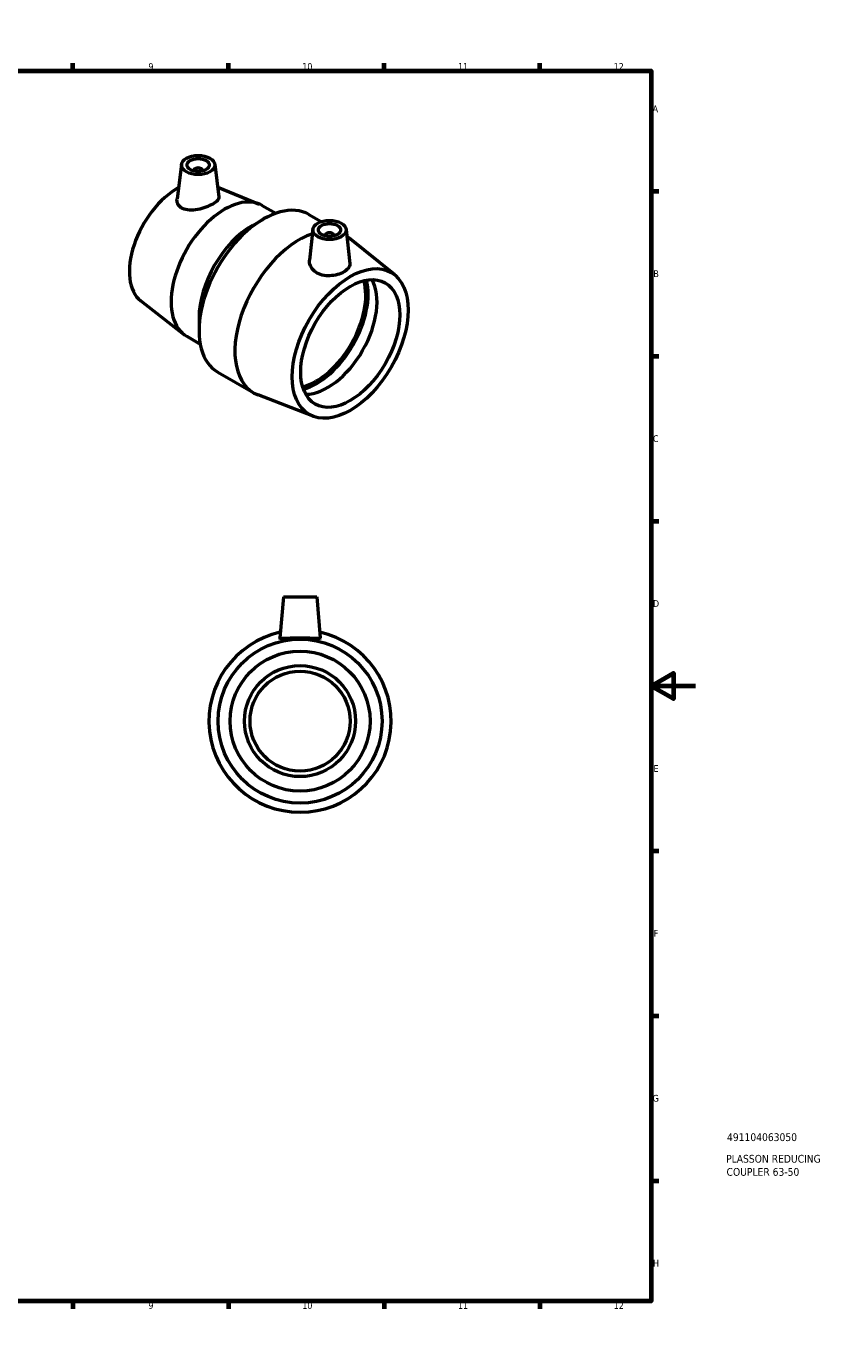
# Model space of a CAD drawing. Header units: millimetres. Extents: x 0 to 900, y 0 to 824.
# Tile 3 of 3: x 540 to 900, y 0 to 594. Entities that reach past the tile are written whole.
import ezdxf

# ---------------------------------------------------------------- set-up
doc = ezdxf.new("R2010")
doc.units = ezdxf.units.MM
for name, color, linetype, lineweight in [('Border (ANSI)', 7, 'Continuous', 70), ('Title (ISO)', 7, 'Continuous', 50), ('Visible (ANSI)', 7, 'Continuous', 50)]:
    doc.layers.add(name, color=color, linetype=linetype, lineweight=lineweight)
doc.styles.add('Note Text (ANSI)', font='tahoma.ttf')
doc.styles.add('Note Text (ISO)', font='tahoma.ttf')

# ---------------------------------------------------------------- blocks, each defined once
blk = doc.blocks.new('Borders Default Border')
at = {"layer": 'Border (ANSI)'}
for p, q in [((70.08, 574), (70.08, 577.45)), ((140.17, 574), (140.17, 577.45)), ((210.25, 574), (210.25, 577.45)), ((280.33, 574), (280.33, 577.45)), ((350.42, 574), (350.42, 577.45)), ((490.58, 574), (490.58, 577.45)), ((560.67, 574), (560.67, 577.45)), ((630.75, 574), (630.75, 577.45)), ((700.83, 574), (700.83, 577.45)), ((770.92, 574), (770.92, 577.45)), ((20, 519.75), (16.55, 519.75)), ((821, 519.75), (824.45, 519.75)), ((20, 445.5), (16.55, 445.5)), ((821, 445.5), (824.45, 445.5)), ((20, 371.25), (16.55, 371.25)), ((821, 371.25), (824.45, 371.25)), ((20, 222.75), (16.55, 222.75)), ((821, 222.75), (824.45, 222.75)), ((20, 148.5), (16.55, 148.5)), ((821, 148.5), (824.45, 148.5)), ((20, 74.25), (16.55, 74.25)), ((821, 74.25), (824.45, 74.25)), ((70.08, 20), (70.08, 16.55)), ((140.17, 20), (140.17, 16.55)), ((210.25, 20), (210.25, 16.55)), ((280.33, 20), (280.33, 16.55)), ((350.42, 20), (350.42, 16.55)), ((490.58, 20), (490.58, 16.55)), ((560.67, 20), (560.67, 16.55)), ((630.75, 20), (630.75, 16.55)), ((700.83, 20), (700.83, 16.55)), ((770.92, 20), (770.92, 16.55))]:
    blk.add_line(p, q, dxfattribs=at)
at = {"layer": 'Border (ANSI)', "flags": 128}
for points in [[(420.5, 594), (420.5, 574), (414.73, 584), (426.27, 584), (420.5, 574)], [(20, 20), (20, 574), (821, 574), (821, 20), (20, 20)], [(0, 297), (20, 297), (10, 302.77), (10, 291.23), (20, 297)], [(841, 297), (821, 297), (831, 302.77), (831, 291.23), (821, 297)], [(420.5, 0), (420.5, 20), (414.73, 10), (426.27, 10), (420.5, 20)]]:
    blk.add_lwpolyline(points, dxfattribs=at)
at = {"layer": 'Border (ANSI)', "attachment_point": 7, "style": 'Note Text (ANSI)'}
for s, insert, char_height in [('1', (34.35, 574.4), 3.05), ('2', (104.2, 574.4), 3.05), ('3', (174.26, 574.34), 3.05), ('4', (244.23, 574.4), 3.05), ('5', (314.48, 574.34), 3.05), ('6', (384.49, 574.34), 3.05), ('7', (454.6, 574.4), 3.05), ('8', (524.63, 574.33), 3.05), ('9', (594.7, 574.34), 3.05), ('10', (663.96, 574.34), 3.048), ('11', (734.04, 574.4), 3.048), ('12', (804.13, 574.4), 3.048), ('A', (16.78, 555.35), 3.05), ('A', (821.63, 555.35), 3.05), ('B', (17.15, 481.1), 3.05), ('B', (821.99, 481.1), 3.05), ('C', (16.95, 406.8), 3.05), ('C', (821.8, 406.8), 3.05), ('D', (16.96, 332.6), 3.05), ('D', (821.81, 332.6), 3.05), ('E', (17.21, 258.35), 3.05), ('E', (822.05, 258.35), 3.05), ('F', (17.29, 184.1), 3.05), ('F', (822.14, 184.1), 3.05), ('G', (16.81, 109.79), 3.05), ('G', (821.66, 109.79), 3.05), ('H', (16.97, 35.6), 3.05), ('H', (821.81, 35.6), 3.05), ('1', (34.35, 16.55), 3.05), ('2', (104.2, 16.55), 3.05), ('3', (174.26, 16.49), 3.05), ('4', (244.23, 16.55), 3.05), ('5', (314.48, 16.49), 3.05), ('6', (384.49, 16.49), 3.05), ('7', (454.6, 16.55), 3.05), ('8', (524.63, 16.48), 3.05), ('9', (594.7, 16.49), 3.05), ('10', (663.96, 16.49), 3.048), ('11', (734.04, 16.55), 3.048), ('12', (804.13, 16.55), 3.048)]:
    blk.add_mtext(s, dxfattribs=dict(at, insert=insert, char_height=char_height))
blk = doc.blocks.new('Title Blocks ISO')
at = {"layer": 'Title (ISO)', "style": 'Note Text (ISO)'}
for tag, p in [('PART_NUMBER_001', (34.13, 72.11)), ('DESCRIPTION_001', (33.74, 62.38)), ('DESCRIPTION_002', (33.94, 56.47))]:
    blk.add_attdef(tag, p, '', height=3.5, dxfattribs=at)

msp = doc.modelspace()

# ---------------------------------------------------------------- linework, layer by layer
at = {"layer": 'Visible (ANSI)'}
for p, q in [((609.619, 531.892), (607.592, 516.182)), ((615.099, 529.121), (615.099, 528.925)), ((619.099, 529.121), (619.099, 528.925)), ((624.578, 531.892), (626.464, 517.284)), ((625.908, 521.588), (644.561, 514.024)), ((645.978, 513.332), (652.023, 509.842)), ((641.529, 504.402), (646.479, 507.259)), ((666.979, 509.29), (672.5, 506.102)), ((668.727, 502.608), (667.24, 488.757)), ((674.213, 499.891), (674.213, 499.694)), ((678.213, 499.891), (678.213, 499.694)), ((683.698, 502.608), (685.342, 487.298)), ((705.574, 482.102), (684.888, 498.76)), ((591.288, 470.427), (610.67, 455.324)), ((617.488, 462.76), (617.488, 457.045)), ((611.978, 454.442), (618.023, 450.953)), ((625.979, 438.276), (642.136, 428.948)), ((668.822, 418.446), (644.053, 428.031)), ((655.464, 337.177), (653.843, 318.654)), ((655.464, 337.177), (670.464, 337.177)), ((670.464, 337.177), (672.084, 318.654))]:
    msp.add_line(p, q, dxfattribs=at)
for radius in [36.9, 31.5, 25, 22.5]:
    msp.add_circle((662.964, 281.177), radius, dxfattribs=at)
msp.add_arc((662.964, 281.177), 41, 102.534062, 77.465938, dxfattribs=at)
for centre, major_axis in [((617.099, 531.571), (-7.5, 0)), ((617.099, 531.571), (5, 0)), ((676.213, 502.34), (-7.5, 0)), ((676.213, 502.34), (-5, 0)), ((685.547, 451.227), (18.45, 31.956)), ((685.547, 451.227), (15.75, 27.28))]:
    msp.add_ellipse(centre, major_axis=major_axis, ratio=0.5773503, dxfattribs=at)
for centre, major_axis, start_param, end_param in [((617.099, 529.121), (-2, 0), 2.9638821, 6.4608959), ((607.765, 496.135), (-15.3, -26.5), 3.9038634, 6.2029605), ((628.978, 483.887), (17, 29.445), 0, 3.1415927), ((646.479, 473.783), (20.5, 35.507), 0, 3.1415927), ((641.529, 476.641), (-17, -29.445), 3.9269908, 5.4977871), ((662.636, 464.455), (-20.5, -35.507), 3.7228108, 6.3727847), ((676.213, 499.891), (-2, 0), 2.9638821, 6.4608959), ((662.636, 464.455), (20.5, 35.507), 6.1935859, 6.2378671), ((670.273, 460.045), (15.75, 27.28), 3.6478109, 5.7769671), ((670.273, 460.045), (16.515, 28.605), 3.678344, 5.746434), ((675.364, 457.106), (-15.75, -27.28), 0.3291606, 2.812432)]:
    msp.add_ellipse(centre, major_axis=major_axis, ratio=0.5773503, start_param=start_param, end_param=end_param, dxfattribs=at)
for points, knots in [([(626.463, 517.284), (626.472, 517.221), (626.476, 517.158), (626.473, 516.635), (626.234, 516.121), (625.256, 515.067), (624.516, 514.522), (622.793, 513.528), (621.707, 513.017), (619.348, 512.145), (618.074, 511.786), (615.669, 511.329), (614.373, 511.207), (611.992, 511.339), (610.906, 511.599), (610.056, 512.014)], [3.4951338, 3.4951338, 3.4951338, 3.4951338, 3.5447103, 3.5447103, 3.9102191, 3.9102191, 4.2757278, 4.2757278, 4.6412366, 4.6412366, 5.0067453, 5.0067453, 5.3820539, 5.3820539, 5.7573624, 5.7573624, 5.7573624, 5.7573624]), ([(610.056, 512.014), (609.269, 512.398), (608.595, 512.962), (607.727, 514.311), (607.533, 515.093), (607.567, 515.948), (607.577, 516.065), (607.592, 516.182)], [0, 0, 0, 0, 0.34780144, 0.34780144, 0.69560289, 0.69560289, 0.74979012, 0.74979012, 0.74979012, 0.74979012]), ([(685.341, 487.298), (685.356, 487.163), (685.361, 487.031), (685.334, 486.285), (685.09, 485.645), (684.153, 484.453), (683.459, 483.898), (681.873, 482.982), (680.872, 482.559), (678.679, 481.944), (677.487, 481.754), (675.252, 481.666), (674.057, 481.761), (671.848, 482.303), (670.834, 482.754), (669.168, 483.89), (668.43, 484.665), (667.454, 486.389), (667.214, 487.334), (667.211, 488.389), (667.221, 488.573), (667.241, 488.757)], [0.5980418, 0.5980418, 0.5980418, 0.5980418, 0.6690935, 0.6690935, 1.0056418, 1.0056418, 1.34219, 1.34219, 1.6787383, 1.6787383, 2.0152865, 2.0152865, 2.3498333, 2.3498333, 2.6843801, 2.6843801, 3.0418438, 3.0418438, 3.3993075, 3.3993075, 3.4738498, 3.4738498, 3.4738498, 3.4738498]), ([(672.081, 318.606), (672.048, 318.47), (671.793, 318.381), (670.832, 318.317), (670.124, 318.338), (668.512, 318.415), (667.497, 318.474), (665.284, 318.565), (664.086, 318.593), (661.842, 318.593), (660.644, 318.565), (658.43, 318.474), (657.415, 318.415), (655.803, 318.338), (655.096, 318.317), (654.134, 318.381), (653.88, 318.47), (653.843, 318.621), (653.842, 318.637), (653.844, 318.654)], [0, 0, 0, 0, 0.3345468, 0.3345468, 0.6690935, 0.6690935, 1.0056418, 1.0056418, 1.34219, 1.34219, 1.6787383, 1.6787383, 2.0152865, 2.0152865, 2.3498333, 2.3498333, 2.6843801, 2.6843801, 2.7215795, 2.7215795, 2.7215795, 2.7215795])]:
    msp.add_open_spline(points, degree=3, knots=knots, dxfattribs=at)
msp.add_open_spline([(672.084, 318.654), (672.086, 318.637), (672.085, 318.621), (672.081, 318.606)], degree=3, dxfattribs=at)

# ---------------------------------------------------------------- block references
msp.add_blockref('Borders Default Border', (0, 0))
msp.add_blockref('Title Blocks ISO', (821, 20)).add_auto_attribs({'PART_NUMBER_001': '491104063050', 'DESCRIPTION_001': 'PLASSON REDUCING', 'DESCRIPTION_002': 'COUPLER 63-50'})

doc.saveas('drawing.dxf')
